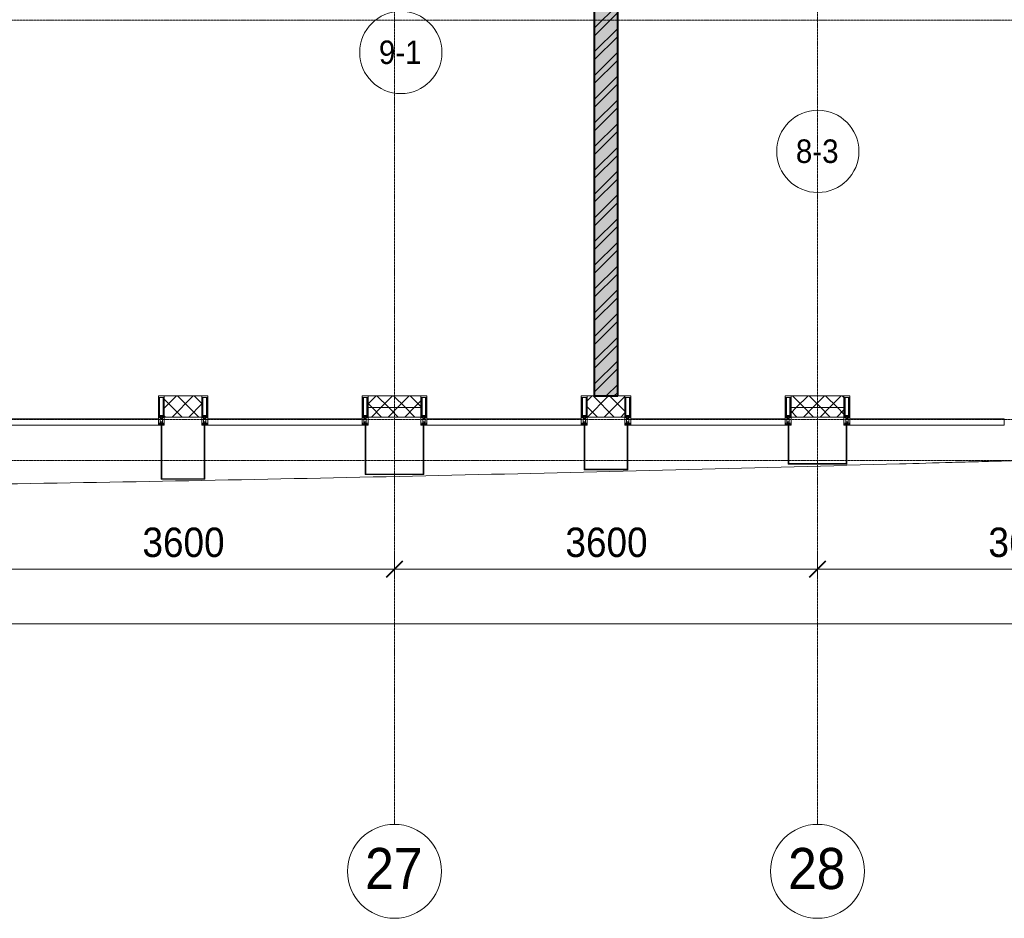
# Model space of a CAD drawing. Header units: millimetres. Extents: x 5617 to 109486, y 7718 to 230949.
# Tile 32 of 55: x 58340 to 66720, y 55653 to 63303. Entities that reach past the tile are written whole.
import ezdxf

# ---------------------------------------------------------------- set-up
doc = ezdxf.new("R2010")
doc.units = ezdxf.units.MM
doc.linetypes.add('ADSK_Линия сетки', pattern=[25, 20, -2.5, 0, -2.5])
doc.linetypes.add('Линия сетки', pattern=[25, 20, -2.5, 0, -2.5])
for name, color, linetype, lineweight in [('Импосты витража', 7, 'Continuous', 18), ('Колонны', 7, 'Continuous', 18), ('Марки помещений', 7, 'Continuous', 20), ('Оси', 7, 'Continuous', 9), ('Панели витража', 7, 'Continuous', 18), ('Размеры', 7, 'Continuous', 9), ('Размеры-100', 7, 'Continuous', 9), ('Стены разрез', 7, 'Continuous', 40), ('Стены штриховка', 7, 'Continuous', 40), ('Форма', 7, 'Continuous', 18), ('Элементы узлов', 7, 'Continuous', 18)]:
    doc.layers.add(name, color=color, linetype=linetype, lineweight=lineweight)
doc.styles.add('Arial', font='arial.ttf', dxfattribs={"width": 0.9, "height": 250})
doc.styles.add('Arial_1', font='arial.ttf', dxfattribs={"width": 0.9, "height": 350})
doc.styles.add('Arial_3', font='arial.ttf', dxfattribs={"width": 0.9, "height": 200})
doc.dimstyles.new('Основной_2_5_мм', dxfattribs={"dimscale": 304.8, "dimtxt": 255.06485, "dimasz": 0.463911, "dimexe": 0.492126, "dimexo": 0.492126, "dimgap": 0.098425, "dimtad": 1, "dimdec": 0, "dimdsep": 46, "dimtxsty": 'Arial', "dimblk1": 'OBLIQUE', "dimblk2": 'OBLIQUE', "dimsah": 1, "dimcen": 0.09, "dimdle": 0.492126, "dimazin": 2, "dimtfac": 1, "dimtdec": 4, "dimtix": 1, "dimtmove": 0, "dimatfit": 3, "dimfxl": 1, "dimtvp": 1, "dimtolj": 1, "dimtzin": 0, "dimlwd": 20, "dimlwe": 20, "dimarcsym": 2})
pattern_1 = [(45, (0, 0), (-70.71068, 70.71068), []), (135, (0, 0), (-70.71068, -70.71068), [])]

# ---------------------------------------------------------------- blocks, each defined once
blk = doc.blocks.new('135_SLK_K3_AR_rvt-1-МКСС_K3_L23__76_050_')
at = {"layer": 'Стены разрез', "lineweight": 9, "true_color": 0xcccccc}
h = blk.add_hatch(dxfattribs=at)
h.set_pattern_fill('FP_1', color=254, style=0, pattern_type=2)
h.set_pattern_definition([(50, (0, 0), (218.62117, -19.1268), [22.86, -251.46]), (355, (0, 0), (-42.29187, 229.2684), [18.288, -201.168]), (100.451, (18.22, -1.6), (176.33107, 210.13963), [19.428, -213.708]), (46.184, (0, 60.96), (325.29495, -50.45164), [34.29, -377.19]), (96.636, (27.1, 56.76), (284.883, 296.91266), [29.142, -320.562]), (351.184, (0, 60.96), (284.8858, 296.9107), [27.432, -301.752]), (21, (30.48, 45.72), (181.93753, -122.71832), [22.86, -251.46]), (326, (30.48, 45.72), (74.16223, 221.0262), [18.288, -201.168]), (71.451, (45.64, 35.5), (256.10035, 98.30526), [19.428, -213.708]), (37.5, (0, 0), (3.70639, 101.465895), [3.353, -195.377, 3.353, -200.863, -201.93]), (37.5, (0, 0), (3.70639, 101.465895), [-402.946, 3.353, -198.577]), (7.5, (0, 0), (80.18358, 120.21653), [3.353, -113.081, 3.353, -190.805, -76.962]), (7.5, (0, 0), (80.18358, 120.21653), [-310.591, 3.353, -73.609]), (327.5, (-67.97, 0), (162.708646, -6.87497), [3.353, -72.847, 3.353, -234.391, -315.468]), (327.5, (-67.97, 0), (162.708646, -6.87497), [-313.944, 3.353, -312.115]), (317.5, (-98.45, 0), (177.75468, 30.51183), [3.353, -95.707, 3.353, -154.534, -224.028]), (317.5, (-98.45, 0), (177.75468, 30.51183), [-256.946, 3.353, -220.675])])
h.paths.add_polyline_path([(109728.4, 60100), (109850, 60100), (109850, 68000), (109650, 68000), (109650, 60100)])
h = blk.add_hatch(dxfattribs=at)
h.set_pattern_fill('FP_3', color=254, style=0, pattern_type=2)
h.set_pattern_definition([(45, (0, 0), (-101.02788, 101.02788), []), (45, (67.35, 0), (-101.02788, 101.02788), [])])
h.paths.add_polyline_path([(109728.4, 60100), (109850, 60100), (109850, 68000), (109650, 68000), (109650, 60100)])
at = {"layer": 'Стены разрез', "color": 254, "true_color": 0xcccccc}
for p, q in [((109650, 66200), (109650, 60100)), ((109850, 60100), (109850, 66200)), ((109650, 60100), (109850, 60100))]:
    blk.add_line(p, q, dxfattribs=at)
blk = doc.blocks.new('System Panel - A_PAN_Glass-6437755-МКСС_K3_L23__76_050_')
at = {"layer": 'Панели витража', "color": 254, "lineweight": 5, "true_color": 0xcccccc}
for p, q in [((657.5, 0), (-657.5, 0)), ((-657.5, 0), (-657.5, -55)), ((657.5, -55), (657.5, 0)), ((-657.5, -55), (657.5, -55))]:
    blk.add_line(p, q, dxfattribs=at)
blk = doc.blocks.new('Rectangular Mullion - 50Wx250H-2623690-МКСС_K3_L23__76_050_')
at = {"layer": 'Элементы узлов', "color": 254, "lineweight": 5, "true_color": 0xcccccc}
for p, q in [((-25, 65.2), (-25, 250)), ((-25, 250), (0, 250)), ((-23, 237.3), (0, 237.3)), ((-23, 237.3), (-23, 73.6)), ((-14.9, 84), (-14.9, 237.3)), ((25, 250), (0, 250)), ((23, 237.3), (0, 237.3)), ((14.9, 84), (14.9, 237.3)), ((23, 237.3), (23, 73.6)), ((25, 65.2), (25, 250)), ((0, 84), (-23, 84)), ((0, 84), (23, 84)), ((-14, 65.2), (-25, 65.2)), ((-23.8, 14.6), (-25, 14.2)), ((-25, 0), (-25, 14.2)), ((-22.3, 17), (-23.8, 17)), ((-23.8, 17), (-23.8, 14.6)), ((-22.5, 10.6), (-23.8, 14.6)), ((-22.5, 10.6), (-23.7, 9.9)), ((-23.7, 1.3), (-23.7, 9.9)), ((-23.7, 1.3), (-11.8, 1.3)), ((-23.2, 10.2), (-22.5, 8)), ((-0.5, 73.6), (-23, 73.6)), ((-22.5, 8), (-22.5, 4.5)), ((-21.3, 4.5), (-22.5, 4.5)), ((-22.3, 17), (-22.3, 16)), ((-22.3, 16), (-21.3, 16)), ((-19, 17.6), (-21.3, 16)), ((-21.3, 4.5), (-21.3, 6.5)), ((-21.3, 6.5), (-14.2, 6.5)), ((-18.4, 16.6), (-19, 17.6)), ((-7.4, 16.6), (-18.4, 16.6)), ((-14.2, 6.5), (-14.2, 4.5)), ((-13.2, 4.5), (-14.2, 4.5)), ((-14, 71.3), (-14, 65.2)), ((-10, 71.3), (-14, 71.3)), ((-13.2, 4.5), (-12.2, 7.2)), ((-12.7, 7.6), (-11.3, 11.4)), ((-12.7, 7.6), (-11.8, 6.9)), ((-12.2, 9), (-12.2, 14.8)), ((-12.2, 14.8), (0, 14.8)), ((-11.8, 1.3), (-11.8, 6.9)), ((-10.5, 11.2), (-11.3, 11.4)), ((-10.5, 1.5), (-10.5, 11.2)), ((-4.8, 1.5), (-10.5, 1.5)), ((-10, 53), (-10, 71.3)), ((-8.7, 53), (-10, 53)), ((-10, 53), (-10, 17)), ((-10, 17), (-7.5, 17)), ((-8.7, 53), (-7, 54.7)), ((-8.5, 23), (-1.5, 30)), ((-8.5, 18.5), (-8.5, 23)), ((-7.5, 18.5), (-8.5, 18.5)), ((-7.5, 17), (-7.5, 18.5)), ((-7.4, 18), (-7.4, 16.6)), ((-2.6, 18), (-7.4, 18)), ((-7, 65.2), (-5.9, 67.3)), ((-7, 65.2), (-7, 54.7)), ((-4.1, 67.3), (-5.9, 67.3)), ((0, 8), (-4.8, 8)), ((-4.8, 1.5), (-4.8, 8)), ((-4.1, 67.3), (-2.9, 65.1)), ((-2.9, 65.1), (-2.9, 54.6)), ((-1.3, 53), (-2.9, 54.6)), ((-2.6, 18), (-2.6, 16.8)), ((-2.6, 16.8), (0, 16.8)), ((-1.5, 30), (0, 30)), ((0, 53), (-1.3, 53)), ((0, 53), (1.3, 53)), ((1.5, 30), (0, 30)), ((2.6, 16.8), (0, 16.8)), ((0, 14.8), (0, 16.8)), ((0, 14.8), (0, 16.8)), ((12.2, 14.8), (0, 14.8)), ((0, 0), (0, 8)), ((0, 8), (4.8, 8)), ((0, 0), (0, 8)), ((0.5, 73.6), (23, 73.6)), ((1.3, 53), (2.9, 54.6)), ((8.5, 23), (1.5, 30)), ((2.6, 18), (2.6, 16.8)), ((2.6, 18), (7.4, 18)), ((4.1, 67.3), (2.9, 65.1)), ((2.9, 65.1), (2.9, 54.6)), ((4.1, 67.3), (5.9, 67.3)), ((4.8, 1.5), (4.8, 8)), ((4.8, 1.5), (10.5, 1.5)), ((7, 65.2), (5.9, 67.3)), ((7, 65.2), (7, 54.7)), ((8.7, 53), (7, 54.7)), ((7.4, 18), (7.4, 16.6)), ((7.4, 16.6), (18.4, 16.6)), ((7.5, 18.5), (8.5, 18.5)), ((7.5, 17), (7.5, 18.5)), ((10, 17), (7.5, 17)), ((8.5, 18.5), (8.5, 23)), ((8.7, 53), (10, 53)), ((10, 71.3), (14, 71.3)), ((10, 53), (10, 71.3)), ((10, 53), (10, 17)), ((10.5, 11.2), (11.3, 11.4)), ((10.5, 1.5), (10.5, 11.2)), ((12.7, 7.6), (11.3, 11.4)), ((12.7, 7.6), (11.8, 6.9)), ((11.8, 1.3), (11.8, 6.9)), ((23.7, 1.3), (11.8, 1.3)), ((12.2, 9), (12.2, 14.8)), ((13.2, 4.5), (12.2, 7.2)), ((13.2, 4.5), (14.2, 4.5)), ((14, 71.3), (14, 65.2)), ((14, 65.2), (25, 65.2)), ((21.3, 6.5), (14.2, 6.5)), ((14.2, 6.5), (14.2, 4.5)), ((18.4, 16.6), (19, 17.6)), ((19, 17.6), (21.3, 16)), ((22.3, 16), (21.3, 16)), ((21.3, 4.5), (21.3, 6.5)), ((21.3, 4.5), (22.5, 4.5)), ((22.3, 17), (22.3, 16)), ((22.3, 17), (23.8, 17)), ((22.5, 10.6), (23.8, 14.6)), ((22.5, 10.6), (23.7, 9.9)), ((23.2, 10.2), (22.5, 8)), ((22.5, 8), (22.5, 4.5)), ((23.7, 1.3), (23.7, 9.9)), ((23.8, 17), (23.8, 14.6)), ((23.8, 14.6), (25, 14.2)), ((25, 0), (25, 14.2)), ((-25, 0), (0, 0)), ((25, 0), (0, 0))]:
    blk.add_line(p, q, dxfattribs=at)
for centre, start, end in [((-0.5, 73.1), 360, 90), ((0.5, 73.1), 90, 180)]:
    blk.add_arc(centre, 0.5, start, end, dxfattribs=at)
blk = doc.blocks.new('Rectangular Mullion - R_StandardFrame_50Wx250H-4646277-МКСС_K3_L23__76_050_')
at = {"layer": 'Импосты витража', "color": 254, "lineweight": 5, "true_color": 0xcccccc}
for p, q in [((-25, 0), (-25, 250)), ((-25, 250), (25, 250)), ((25, 250), (25, 0)), ((0, 0), (-25, 0)), ((25, 0), (5, 0))]:
    blk.add_line(p, q, dxfattribs=at)
blk = doc.blocks.new('Rectangular Mullion - R_StandardFrame_50Wx250H-V33-МКСС_K3_L23__76_050_')
at = {"layer": 'Импосты витража', "color": 254, "lineweight": 5, "true_color": 0xcccccc}
for p, q in [((-25, 0), (-25, 250)), ((-25, 250), (25, 250)), ((25, 250), (25, 0)), ((-5, 0), (-25, 0)), ((25, 0), (0, 0))]:
    blk.add_line(p, q, dxfattribs=at)
blk = doc.blocks.new('Rectangular Mullion - R_StandardFrame_50Wx250H-4641129-МКСС_K3_L23__76_050_')
at = {"layer": 'Импосты витража', "color": 254, "lineweight": 5, "true_color": 0xcccccc}
for p, q in [((-25, 0), (-25, 250)), ((-25, 250), (25, 250)), ((25, 250), (25, 0)), ((0, 0), (-25, 0)), ((25, 0), (5, 0))]:
    blk.add_line(p, q, dxfattribs=at)
blk = doc.blocks.new('System Panel - A_PAN_Glass П-1_1-6513573-МКСС_K3_L23__76_050_')
at = {"layer": 'Панели витража', "color": 254, "lineweight": 5, "true_color": 0xcccccc}
for p, q in [((657.5, 0), (-657.5, 0)), ((-657.5, 0), (-657.5, -55)), ((657.5, -55), (657.5, 0)), ((-657.5, -55), (657.5, -55))]:
    blk.add_line(p, q, dxfattribs=at)
blk = doc.blocks.new('A_SLK_PAN_Type1 - Прямой тип панели-5878338-МКСС_K3_L23__76_050_')
at = {"layer": 'Колонны', "color": 254, "lineweight": 5, "true_color": 0xcccccc}
for p, q in [((-180, 0), (-185, 0)), ((-185, 0), (-185, -460)), ((-180, -455), (-180, 0)), ((180, 0), (180, -455)), ((185, 0), (180, 0)), ((185, -460), (185, 0)), ((-185, -460), (185, -460)), ((180, -455), (-180, -455))]:
    blk.add_line(p, q, dxfattribs=at)
blk = doc.blocks.new('A_SLK_PAN_Type1 - Прямой тип панели-5878339-МКСС_K3_L23__76_050_')
at = {"layer": 'Колонны', "color": 254, "lineweight": 5, "true_color": 0xcccccc}
for p, q in [((-245, 0), (-250, 0)), ((-250, 0), (-250, -420)), ((-245, -415), (-245, 0)), ((245, 0), (245, -415)), ((250, 0), (245, 0)), ((250, -420), (250, 0)), ((245, -415), (-245, -415)), ((-250, -420), (250, -420))]:
    blk.add_line(p, q, dxfattribs=at)
blk = doc.blocks.new('A_SLK_PAN_Type1 - Прямой тип панели-5878340-МКСС_K3_L23__76_050_')
at = {"layer": 'Колонны', "color": 254, "lineweight": 5, "true_color": 0xcccccc}
for p, q in [((-180, 0), (-185, 0)), ((-185, 0), (-185, -380)), ((-180, -375), (-180, 0)), ((180, 0), (180, -375)), ((185, 0), (180, 0)), ((185, -380), (185, 0)), ((-185, -380), (185, -380)), ((180, -375), (-180, -375))]:
    blk.add_line(p, q, dxfattribs=at)
blk = doc.blocks.new('A_SLK_PAN_Type1 - Прямой тип панели-5878341-МКСС_K3_L23__76_050_')
at = {"layer": 'Колонны', "color": 254, "lineweight": 5, "true_color": 0xcccccc}
for p, q in [((-245, 0), (-250, 0)), ((-250, 0), (-250, -330)), ((-245, -325), (-245, 0)), ((245, 0), (245, -325)), ((250, 0), (245, 0)), ((250, -330), (250, 0)), ((-250, -330), (250, -330)), ((245, -325), (-245, -325))]:
    blk.add_line(p, q, dxfattribs=at)
blk = doc.blocks.new('135_SLK_K3_AR_FCD_rvt-1-МКСС_K3_L23__76_050_')
at = {"layer": 'Стены разрез', "lineweight": 5, "true_color": 0xcccccc}
h = blk.add_hatch(dxfattribs=at)
h.set_pattern_fill('FP_5', color=254, style=0, pattern_type=2)
h.set_pattern_definition(pattern_1)
h.paths.add_polyline_path([(106236.7, 59920), (106310, 59920), (106310, 60100), (105990, 60100), (105990, 59920), (106052.9, 59920)])
h = blk.add_hatch(dxfattribs=at)
h.set_pattern_fill('FP_5', color=254, style=0, pattern_type=2)
h.set_pattern_definition(pattern_1)
h.paths.add_polyline_path([(108175, 60000), (108175, 60100), (107725, 60100), (107725, 60000), (107890.6, 60000)])
h = blk.add_hatch(dxfattribs=at)
h.set_pattern_fill('FP_5', color=254, style=0, pattern_type=2)
h.set_pattern_definition(pattern_1)
h.paths.add_polyline_path([(109728.4, 59920), (109910, 59920), (109910, 60100), (109590, 60100), (109590, 59920)])
h = blk.add_hatch(dxfattribs=at)
h.set_pattern_fill('FP_5', color=254, style=0, pattern_type=2)
h.set_pattern_definition(pattern_1)
h.paths.add_polyline_path([(111325, 60000), (111775, 60000), (111775, 60100), (111325, 60100)])
h = blk.add_hatch(dxfattribs=at)
h.set_pattern_fill('FP_5', color=254, style=0, pattern_type=2)
h.set_pattern_definition(pattern_1)
h.paths.add_polyline_path([(108175, 59920), (108175, 60000), (107725, 60000), (107725, 59920), (108074.4, 59920)])
h = blk.add_hatch(dxfattribs=at)
h.set_pattern_fill('FP_5', color=254, style=0, pattern_type=2)
h.set_pattern_definition(pattern_1)
h.paths.add_polyline_path([(111566.2, 59920), (111775, 59920), (111775, 60000), (111325, 60000), (111325, 59920), (111382.4, 59920)])
at = {"layer": 'Стены разрез', "color": 254, "lineweight": 9, "true_color": 0xcccccc}
for p, q in [((106310, 60100), (105990, 60100)), ((105990, 60100), (105990, 59920)), ((106310, 59920), (106310, 60100)), ((108175, 60100), (107725, 60100)), ((107725, 60100), (107725, 59920)), ((108175, 59920), (108175, 60100)), ((109910, 60100), (109590, 60100)), ((109590, 60100), (109590, 59920)), ((109910, 59920), (109910, 60100)), ((111775, 60100), (111325, 60100)), ((111325, 60100), (111325, 59920)), ((111775, 59920), (111775, 60100)), ((105990, 59920), (106310, 59920)), ((107725, 59920), (108175, 59920)), ((109590, 59920), (109910, 59920)), ((111325, 59920), (111775, 59920))]:
    blk.add_line(p, q, dxfattribs=at)
at = {"layer": 'Стены штриховка', "color": 254, "lineweight": 9, "true_color": 0xcccccc}
for p, q in [((107725, 60000), (108175, 60000)), ((111325, 60000), (111775, 60000))]:
    blk.add_line(p, q, dxfattribs=at)
at = {"layer": 'Форма', "color": 254, "lineweight": 9, "true_color": 0xcccccc}
blk.add_open_spline([(97113.1, 59300), (97377.7, 59299), (97941.1, 59297.4), (98803.3, 59297.3), (99998.6, 59300.3), (101492.7, 59309.9), (103285.5, 59329.7), (105675.8, 59365.7), (108065.9, 59414.4), (110455.8, 59472.8), (111800.1, 59508.7), (112621.5, 59531.6), (112920.2, 59540.1), (113106.9, 59545.4), (113256.3, 59549.6), (113368.2, 59552.8), (113480.2, 59556), (113592.3, 59559.3), (113704.3, 59562.5), (113853.6, 59566.8), (114003, 59571.2), (114152.4, 59575.5), (114264.3, 59578.8), (114376.3, 59582.1), (114488.4, 59585.4), (114600.4, 59588.7), (114712.4, 59592), (114824.4, 59595.3), (114936.4, 59598.6), (115048.5, 59601.9), (115160.4, 59605.2), (115272.4, 59608.6), (115384.5, 59611.9), (115496.5, 59615.2), (115608.5, 59618.6), (115720.4, 59621.9), (115832.5, 59625.2), (115944.6, 59628.5), (116056.5, 59631.9), (116168.4, 59635.2), (116280.5, 59638.5), (116392.6, 59641.8), (116504.5, 59645.2), (116616.4, 59648.5), (116728.6, 59651.8), (116840.6, 59655.1), (116952.5, 59658.3), (117045.8, 59661.1), (117120.5, 59663.2), (117176.6, 59664.9), (117232.7, 59666.5), (117307.3, 59668.6), (117400.6, 59671.3), (117493.8, 59674), (117568.5, 59676.1), (117643.4, 59678.3), (117736.8, 59680.9), (117848.6, 59684), (117941.9, 59686.6), (118016.6, 59688.7), (118072.8, 59690.2), (118128.9, 59691.7), (118203.5, 59693.8), (118296.6, 59696.3), (118389.8, 59698.7), (118464.6, 59700.7), (118511.5, 59701.9), (118549, 59702.8), (118586.4, 59703.8), (118633, 59705), (118688.8, 59706.4), (118744.6, 59707.8), (118800.5, 59709.1), (118856.4, 59710.5), (118903.2, 59711.6), (118940.7, 59712.5), (118969, 59713.1), (118997.2, 59713.8), (119034.6, 59714.7), (119081.1, 59715.7), (119136.8, 59716.9), (119192.4, 59718.1), (119248.1, 59719.3), (119304, 59720.5), (119350.9, 59721.4), (119388.7, 59722.2), (119417.2, 59722.7), (119445.5, 59723.2), (119482.9, 59723.9), (119528.9, 59724.8), (119583.7, 59725.7), (119638.5, 59726.6), (119693.8, 59727.4), (119749.8, 59728.2), (119797.4, 59728.8), (119836, 59729.3), (119865.4, 59729.6), (119894.9, 59729.9), (119934.2, 59730.3), (119983.2, 59730.7), (120041.5, 59731), (120118.2, 59731.2), (120211.1, 59731.1), (120280.5, 59730.5), (120313.4, 59730)], degree=3, knots=[-0.517709, -0.517709, -0.517709, -0.517709, -0.5, -0.48, -0.46, -0.42, -0.38, -0.34, -0.26, -0.22, -0.18, -0.17, -0.165, -0.16, -0.1575, -0.155, -0.1525, -0.15, -0.1475, -0.145, -0.14, -0.1375, -0.135, -0.1325, -0.13, -0.1275, -0.125, -0.1225, -0.12, -0.1175, -0.115, -0.1125, -0.11, -0.1075, -0.105, -0.1025, -0.1, -0.0975, -0.095, -0.0925, -0.09, -0.0875, -0.085, -0.0825, -0.08, -0.0775, -0.075, -0.0725, -0.07125, -0.07, -0.06875, -0.0675, -0.065, -0.0625, -0.06125, -0.06, -0.0575, -0.055, -0.0525, -0.05125, -0.05, -0.04875, -0.0475, -0.045, -0.0425, -0.04125, -0.04, -0.039375, -0.03875, -0.0375, -0.03625, -0.035, -0.03375, -0.0325, -0.03125, -0.030625, -0.03, -0.029375, -0.02875, -0.0275, -0.02625, -0.025, -0.02375, -0.0225, -0.02125, -0.020625, -0.02, -0.019375, -0.01875, -0.0175, -0.01625, -0.015, -0.01375, -0.0125, -0.01125, -0.010625, -0.01, -0.009375, -0.00875, -0.0075, -0.00625, -0.005, -0.0025, 0, 0, 0, 0], dxfattribs=at)
at = {"layer": 'Импосты витража', "color": 254, "lineweight": 5, "true_color": 0xcccccc, "extrusion": (0, 0, -1)}
for name, p in [('Rectangular Mullion - 50Wx250H-2623690-МКСС_K3_L23__76_050_', (-105965, 59850)), ('Rectangular Mullion - R_StandardFrame_50Wx250H-V33-МКСС_K3_L23__76_050_', (-105965, 59850)), ('Rectangular Mullion - 50Wx250H-2623690-МКСС_K3_L23__76_050_', (-106335, 59850)), ('Rectangular Mullion - R_StandardFrame_50Wx250H-4641129-МКСС_K3_L23__76_050_', (-106335, 59850)), ('Rectangular Mullion - 50Wx250H-2623690-МКСС_K3_L23__76_050_', (-107700, 59850)), ('Rectangular Mullion - R_StandardFrame_50Wx250H-V33-МКСС_K3_L23__76_050_', (-107700, 59850)), ('Rectangular Mullion - 50Wx250H-2623690-МКСС_K3_L23__76_050_', (-108200, 59850)), ('Rectangular Mullion - R_StandardFrame_50Wx250H-4646277-МКСС_K3_L23__76_050_', (-108200, 59850)), ('Rectangular Mullion - 50Wx250H-2623690-МКСС_K3_L23__76_050_', (-109565, 59850)), ('Rectangular Mullion - R_StandardFrame_50Wx250H-V33-МКСС_K3_L23__76_050_', (-109565, 59850)), ('Rectangular Mullion - 50Wx250H-2623690-МКСС_K3_L23__76_050_', (-109935, 59850)), ('Rectangular Mullion - R_StandardFrame_50Wx250H-4641129-МКСС_K3_L23__76_050_', (-109935, 59850)), ('Rectangular Mullion - 50Wx250H-2623690-МКСС_K3_L23__76_050_', (-111300, 59850)), ('Rectangular Mullion - R_StandardFrame_50Wx250H-V33-МКСС_K3_L23__76_050_', (-111300, 59850)), ('Rectangular Mullion - 50Wx250H-2623690-МКСС_K3_L23__76_050_', (-111800, 59850)), ('Rectangular Mullion - R_StandardFrame_50Wx250H-4646277-МКСС_K3_L23__76_050_', (-111800, 59850))]:
    blk.add_blockref(name, p, dxfattribs=at)
at = {"layer": 'Колонны', "color": 254, "lineweight": 5, "true_color": 0xcccccc}
for name, p in [('A_SLK_PAN_Type1 - Прямой тип панели-5878338-МКСС_K3_L23__76_050_', (106150, 59850)), ('A_SLK_PAN_Type1 - Прямой тип панели-5878339-МКСС_K3_L23__76_050_', (107950, 59850)), ('A_SLK_PAN_Type1 - Прямой тип панели-5878340-МКСС_K3_L23__76_050_', (109750, 59850)), ('A_SLK_PAN_Type1 - Прямой тип панели-5878341-МКСС_K3_L23__76_050_', (111550, 59850))]:
    blk.add_blockref(name, p, dxfattribs=at)
at = {"layer": 'Панели витража', "color": 254, "lineweight": 5, "true_color": 0xcccccc, "rotation": 180}
for name, p in [('System Panel - A_PAN_Glass-6437755-МКСС_K3_L23__76_050_', (105282.5, 59850)), ('System Panel - A_PAN_Glass-6437755-МКСС_K3_L23__76_050_', (107017.5, 59850)), ('System Panel - A_PAN_Glass П-1_1-6513573-МКСС_K3_L23__76_050_', (108882.5, 59850)), ('System Panel - A_PAN_Glass П-1_1-6513573-МКСС_K3_L23__76_050_', (110617.5, 59850)), ('System Panel - A_PAN_Glass-6437755-МКСС_K3_L23__76_050_', (112482.5, 59850))]:
    blk.add_blockref(name, p, dxfattribs=at)
blk = doc.blocks.new('Ось сетки - Круг_Ø8 мм-6577-МКСС_K3_L23__76_050_')
at = {"layer": 'Оси', "lineweight": 20}
for start, end in [(360, 180), (180, 360)]:
    blk.add_arc((0, 0), 4, start, end, dxfattribs=at)
blk = doc.blocks.new('050_Марка_Помещение - Номер-620969-МКСС_K3_L23__76_050_')
at = {"layer": 'Марки помещений'}
blk.add_circle((0, 0), 3.5, dxfattribs=at)
blk = doc.blocks.new('DIMBLOCK20-МКСС_K3_L23__76_050_')
at = {"layer": 'Размеры-100', "lineweight": 20, "transparency": 16777216}
for p, q in [((57930.1, 58624.2), (57930.1, 58774.2)), ((61530.1, 58624.2), (61530.1, 58774.2)), ((57930.1, 58624.2), (61530.1, 58624.2)), ((57930.1, 58624.2), (57930.1, 58574.1)), ((61530.1, 58624.2), (61530.1, 58574.1))]:
    blk.add_line(p, q, dxfattribs=at)
at = {"layer": 'Размеры-100', "lineweight": 40, "transparency": 16777216}
for p, q in [((57930.1, 58624.2), (58000.8, 58694.9)), ((61530.1, 58624.2), (61600.8, 58694.9)), ((57930.1, 58624.2), (57859.4, 58553.5)), ((61530.1, 58624.2), (61459.4, 58553.5))]:
    blk.add_line(p, q, dxfattribs=at)
at = {"layer": 'Размеры-100', "color": 0, "lineweight": 20, "transparency": 16777216, "insert": (59384.8, 58978.7), "char_height": 250, "width": 828.765, "attachment_point": 1, "line_spacing_factor": 0.941778, "style": 'Arial'}
blk.add_mtext('3600', dxfattribs=at)
blk = doc.blocks.new('_Oblique')
at = {"color": 0, "linetype": 'ByBlock', "lineweight": -2}
blk.add_line((-0.5, -0.5), (0.5, 0.5), dxfattribs=at)
blk = doc.blocks.new('DIMBLOCK21-МКСС_K3_L23__76_050_')
at = {"layer": 'Размеры-100', "lineweight": 20, "transparency": 16777216}
for p, q in [((61530.1, 58624.2), (61530.1, 58774.2)), ((65130.1, 58624.2), (65130.1, 58774.2)), ((61530.1, 58624.2), (65130.1, 58624.2)), ((61530.1, 58624.2), (61530.1, 58574.1)), ((65130.1, 58624.2), (65130.1, 58574.1))]:
    blk.add_line(p, q, dxfattribs=at)
at = {"layer": 'Размеры-100', "lineweight": 40, "transparency": 16777216}
for p, q in [((61530.1, 58624.2), (61600.8, 58694.9)), ((65130.1, 58624.2), (65200.8, 58694.9)), ((61530.1, 58624.2), (61459.4, 58553.5)), ((65130.1, 58624.2), (65059.4, 58553.5))]:
    blk.add_line(p, q, dxfattribs=at)
at = {"layer": 'Размеры-100', "color": 0, "lineweight": 20, "transparency": 16777216, "insert": (62984.8, 58978.7), "char_height": 250, "width": 828.765, "attachment_point": 1, "line_spacing_factor": 0.941778, "style": 'Arial'}
blk.add_mtext('3600', dxfattribs=at)
blk = doc.blocks.new('DIMBLOCK22-МКСС_K3_L23__76_050_')
at = {"layer": 'Размеры-100', "lineweight": 20, "transparency": 16777216}
for p, q in [((65130.1, 58624.2), (65130.1, 58774.2)), ((68730.1, 58624.2), (68730.1, 58774.2)), ((65130.1, 58624.2), (68730.1, 58624.2)), ((65130.1, 58624.2), (65130.1, 58574.1)), ((68730.1, 58624.2), (68730.1, 58574.1))]:
    blk.add_line(p, q, dxfattribs=at)
at = {"layer": 'Размеры-100', "lineweight": 40, "transparency": 16777216}
for p, q in [((65130.1, 58624.2), (65200.8, 58694.9)), ((68730.1, 58624.2), (68800.8, 58694.9)), ((65130.1, 58624.2), (65059.4, 58553.5)), ((68730.1, 58624.2), (68659.4, 58553.5))]:
    blk.add_line(p, q, dxfattribs=at)
at = {"layer": 'Размеры-100', "color": 0, "lineweight": 20, "transparency": 16777216, "insert": (66584.8, 58978.7), "char_height": 250, "width": 828.765, "attachment_point": 1, "line_spacing_factor": 0.941778, "style": 'Arial'}
blk.add_mtext('3600', dxfattribs=at)
blk = doc.blocks.new('DIMBLOCK25-МКСС_K3_L23__76_050_')
at = {"layer": 'Размеры-100', "lineweight": 20, "transparency": 16777216}
for p, q in [((29130.1, 58159.5), (29130.1, 58309.5)), ((73030.1, 58159.5), (73030.1, 58309.5)), ((28980.1, 58159.5), (73180.1, 58159.5)), ((29130.1, 58159.5), (29130.1, 58109.5)), ((73030.1, 58159.5), (73030.1, 58109.5))]:
    blk.add_line(p, q, dxfattribs=at)
at = {"layer": 'Размеры-100', "lineweight": 40, "transparency": 16777216}
for p, q in [((29130.1, 58159.5), (29059.4, 58088.8)), ((29130.1, 58159.5), (29200.8, 58230.2)), ((73030.1, 58159.5), (72959.4, 58088.8)), ((73030.1, 58159.5), (73100.8, 58230.2))]:
    blk.add_line(p, q, dxfattribs=at)
at = {"layer": 'Размеры-100', "color": 0, "lineweight": 20, "transparency": 16777216, "insert": (50648.4, 58514.1), "char_height": 250, "width": 1035.956, "attachment_point": 1, "line_spacing_factor": 0.941778, "style": 'Arial'}
blk.add_mtext('43900', dxfattribs=at)

msp = doc.modelspace()

# ---------------------------------------------------------------- linework, layer by layer
at = {"layer": 'Оси', "linetype": 'Линия сетки'}
for p, q in [((61530.1, 56452.5), (61530.1, 77595)), ((65130.1, 56452.5), (65130.1, 77595))]:
    msp.add_line(p, q, dxfattribs=at)
at = {"layer": 'Оси', "linetype": 'ADSK_Линия сетки'}
for p, q in [((75100.1, 63300), (25833.1, 63300)), ((75100.1, 59900), (27103.1, 59900)), ((75100.1, 59550), (25833.1, 59550))]:
    msp.add_line(p, q, dxfattribs=at)

# ---------------------------------------------------------------- block references
at = {"lineweight": 5}
for name in ['135_SLK_K3_AR_FCD_rvt-1-МКСС_K3_L23__76_050_', '135_SLK_K3_AR_rvt-1-МКСС_K3_L23__76_050_']:
    msp.add_blockref(name, (-46419.9, 0), dxfattribs=at)
at = {"layer": 'Марки помещений', "xscale": 99.99999999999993, "yscale": 99.99999999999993, "zscale": 99.99999999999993}
for p in [(61583.8, 63023.8), (65132.7, 62181.5)]:
    msp.add_blockref('050_Марка_Помещение - Номер-620969-МКСС_K3_L23__76_050_', p, dxfattribs=at)
at = {"layer": 'Оси', "lineweight": 20, "xscale": 99.99999999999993, "yscale": 99.99999999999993, "zscale": 99.99999999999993}
for p in [(61530.1, 56052.5), (65130.1, 56052.5)]:
    msp.add_blockref('Ось сетки - Круг_Ø8 мм-6577-МКСС_K3_L23__76_050_', p, dxfattribs=at)

# ---------------------------------------------------------------- texts
at = {"layer": 'Марки помещений', "lineweight": 9, "char_height": 200, "width": 447.342, "attachment_point": 1, "style": 'Arial_3'}
for s, insert in [('9-1', (61397.3, 63125.5)), ('8-3', (64946.1, 62283.2))]:
    msp.add_mtext(s, dxfattribs=dict(at, insert=insert))
at = {"layer": 'Оси', "char_height": 350, "width": 606.076, "attachment_point": 1, "style": 'Arial_1'}
for s, insert in [('27', (61279.5, 56251.5)), ('28', (64879.5, 56251.5))]:
    msp.add_mtext(s, dxfattribs=dict(at, insert=insert))

# ---------------------------------------------------------------- dimensions: what is measured, and where the dimension line sits
at = {"layer": 'Размеры', "lineweight": 20}
for base, p1, p2, override, picture, middle in [((61530.1, 58624.2), (57930.1, 58724.1), (61530.1, 58724.1), {"dimpost": '<>', "dimfxl": 3600}, 'DIMBLOCK20-МКСС_K3_L23__76_050_', (59730.1, 58781.9)), ((65130.1, 58624.2), (61530.1, 58724.1), (65130.1, 58724.1), {"dimpost": '<>', "dimfxl": 3600}, 'DIMBLOCK21-МКСС_K3_L23__76_050_', (63330.1, 58781.9)), ((68730.1, 58624.2), (65130.1, 58724.1), (68730.1, 58724.1), {"dimpost": '<>', "dimfxl": 3600}, 'DIMBLOCK22-МКСС_K3_L23__76_050_', (66930.1, 58781.9)), ((73030.1, 58159.5), (29130.1, 58259.5), (73030.1, 58259.5), {"dimpost": '<>', "dimfxl": 43900}, 'DIMBLOCK25-МКСС_K3_L23__76_050_', (51080.1, 58317.2))]:
    dim = msp.add_linear_dim(base=base, p1=p1, p2=p2, dimstyle='Основной_2_5_мм', override=override, dxfattribs=at)
    dim.commit()
    dim.dimension.update_dxf_attribs({"geometry": picture, "text_midpoint": middle})

doc.saveas('drawing.dxf')
